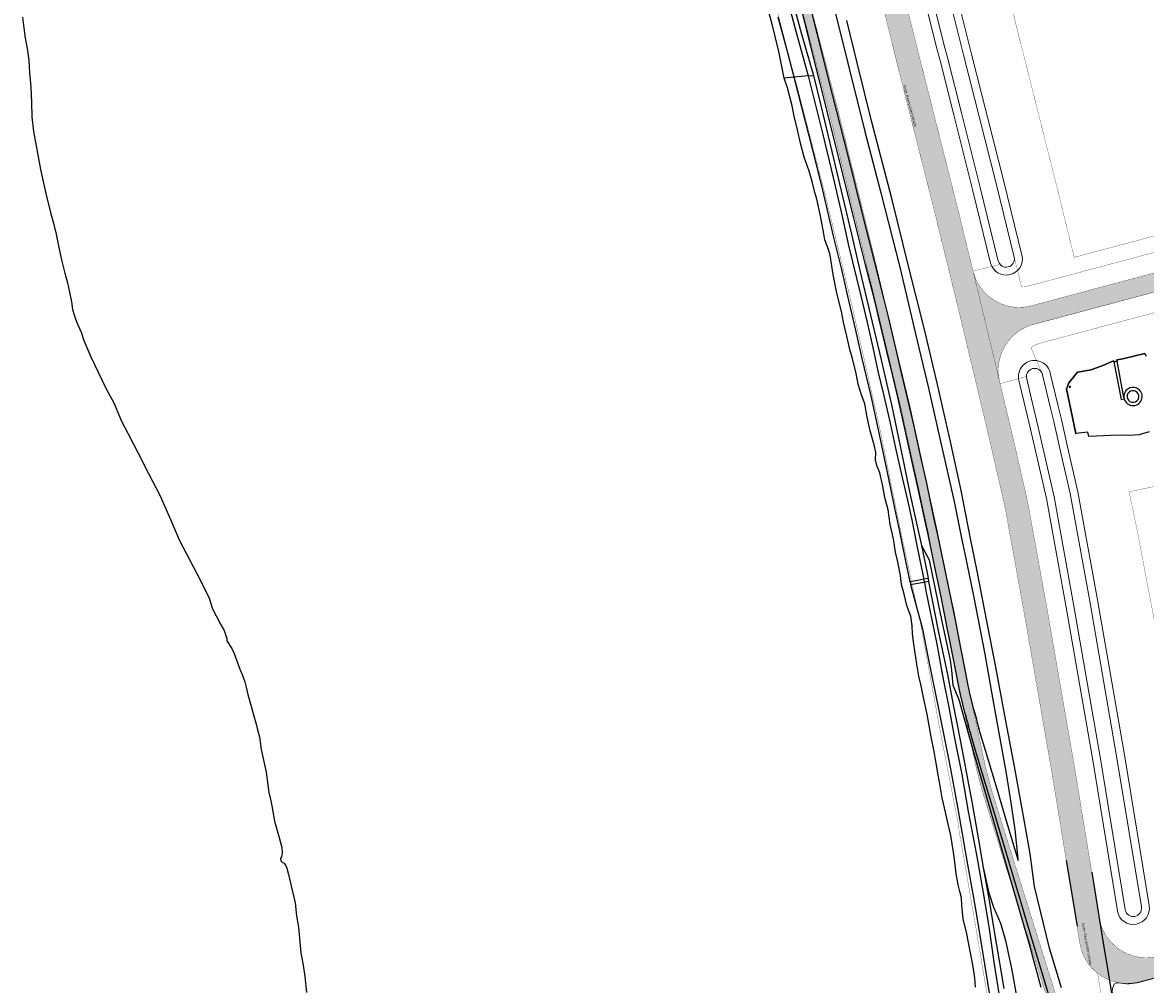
# Model space of a CAD drawing. Header units: metres. Extents: x 102000 to 105000, y 414600 to 420766.
# Tile 90 of 256: x 102540 to 102965, y 418308 to 418672. Entities that reach past the tile are written whole.
import ezdxf

# ---------------------------------------------------------------- set-up
doc = ezdxf.new("R2010")
doc.units = ezdxf.units.M
doc.layers.get('0').update_dxf_attribs({"color": 8})
for name, color, linetype, lineweight in [('00-Ontwerp DKIV', 8, 'Continuous', 0), ('N-WE-GW-TALUDLIJN-G', 90, 'Continuous', 18), ('N-WE-WH-WATERLIJN-G', 150, 'Continuous', 5)]:
    doc.layers.add(name, color=color, linetype=linetype, lineweight=lineweight)
doc.layers.add('N-WE-GW-WATERGANG_SLOOT_INSTEEK-G', color=7, linetype='Continuous', lineweight=5, true_color=0x00ff01)
doc.styles.add('MtXpl_NLCS-ISO', font='NLCS-ISO.ttf')

msp = doc.modelspace()

# ---------------------------------------------------------------- hatches: boundary and pattern name
at = {"layer": '00-Ontwerp DKIV', "transparency": 33554623}
h = msp.add_hatch(color=256, dxfattribs=at)
h.dxf.hatch_style = 1
edge = h.paths.add_edge_path()
edge.add_line((103241.9131197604, 418172.8425901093), (103237.0406404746, 418169.0625382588))
edge.add_line((103237.0406404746, 418169.0625382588), (103224.7207035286, 418159.5047756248))
edge.add_line((103224.7207035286, 418159.5047756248), (103195.2889028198, 418136.6716908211))
edge.add_line((103195.2889028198, 418136.6716908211), (103174.0736316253, 418118.9786405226))
edge.add_line((103174.0736316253, 418118.9786405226), (103159.5549371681, 418107.6666447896))
edge.add_arc((103154.6380848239, 418113.9773141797), 7.999999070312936, 239.3557754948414, 307.92334175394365, ccw=False)
edge.add_line((103150.5604401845, 418107.0945240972), (103131.3909357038, 418118.4512788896))
edge.add_line((103131.3909357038, 418118.4512788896), (103050.6966157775, 418168.0179136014))
edge.add_line((103050.6966157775, 418168.0179136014), (102961.6819844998, 418219.857299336))
edge.add_arc((102976.7791524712, 418245.7817186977), 29.99999999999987, 197.9141609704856, 239.7854816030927, ccw=False)
edge.add_line((102948.2336001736, 418236.55396469), (102929.4861876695, 418296.4051814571))
edge.add_line((102929.4861876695, 418296.4051814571), (102902.9877062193, 418381.0216131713))
edge.add_line((102902.9877062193, 418381.0216131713), (102900.7266823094, 418389.5486772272))
edge.add_line((102900.7266823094, 418389.5486772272), (102895.3743327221, 418414.5824286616))
edge.add_line((102895.3743327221, 418414.5824286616), (102885.6588766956, 418462.0334900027))
edge.add_line((102885.6588766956, 418462.0334900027), (102882.4509269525, 418479.3733904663))
edge.add_line((102882.4509269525, 418479.3733904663), (102872.3642225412, 418525.4253037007))
edge.add_line((102872.3642225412, 418525.4253037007), (102857.3462328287, 418587.9850177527))
edge.add_line((102857.3462328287, 418587.9850177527), (102844.7730048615, 418638.8366922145))
edge.add_line((102844.7730048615, 418638.8366922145), (102835.5658846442, 418673.8186302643))
edge.add_line((102835.5658846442, 418673.8186302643), (102826.3591972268, 418710.3748085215))
edge.add_line((102826.3591972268, 418710.3748085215), (102819.4571453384, 418736.3638408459))
edge.add_line((102819.4571453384, 418736.3638408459), (102810.252544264, 418770.5236108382))
edge.add_line((102810.252544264, 418770.5236108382), (102790.875908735, 418834.3267096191))
edge.add_line((102790.875908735, 418834.3267096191), (102768.8902328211, 418906.5949185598))
edge.add_line((102768.8902328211, 418906.5949185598), (102754.8700659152, 418952.2635064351))
edge.add_line((102754.8700659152, 418952.2635064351), (102740.9232739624, 418998.1067016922))
edge.add_line((102740.9232739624, 418998.1067016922), (102726.8498609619, 419048.9763301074))
edge.add_line((102726.8498609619, 419048.9763301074), (102713.8730159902, 419098.9603615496))
edge.add_line((102713.8730159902, 419098.9603615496), (102704.4025370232, 419137.6210568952))
edge.add_line((102704.4025370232, 419137.6210568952), (102698.3227930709, 419162.9847069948))
edge.add_line((102698.3227930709, 419162.9847069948), (102685.2534543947, 419221.2753584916))
edge.add_line((102685.2534543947, 419221.2753584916), (102677.0922743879, 419258.6159082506))
edge.add_line((102677.0922743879, 419258.6159082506), (102673.6520203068, 419274.478539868))
edge.add_arc((102892.4774640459, 419328.1307181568), 225.3067488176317, 180.9500205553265, 193.7761668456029, ccw=False)
edge.add_line((102667.2016862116, 419324.3950811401), (102667.1931324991, 419324.3950145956))
edge.add_line((102667.1931324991, 419324.3950145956), (102667.2017645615, 419323.2854386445))
edge.add_line((102667.2017645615, 419323.2854386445), (102667.1931324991, 419324.3950145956))
edge.add_line((102667.1931324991, 419324.3950145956), (102667.0341468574, 419344.8312250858))
edge.add_line((102667.0341468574, 419344.8312250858), (102670.5355920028, 419344.8584649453))
edge.add_line((102670.5355920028, 419344.8584649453), (102670.7016490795, 419324.417170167))
edge.add_arc((102870.4450583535, 419326.0398074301), 199.7500000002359, 180.4654382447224, 192.2357249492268)
edge.add_line((102675.2325914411, 419283.705952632), (102680.5121660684, 419259.3604543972))
edge.add_line((102680.5121660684, 419259.3604543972), (102688.6707272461, 419222.0318867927))
edge.add_line((102688.6707272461, 419222.0318867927), (102701.7323752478, 419163.7755365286))
edge.add_line((102701.7323752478, 419163.7755365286), (102707.8040947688, 419138.4453629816))
edge.add_line((102707.8040947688, 419138.4453629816), (102717.2667675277, 419099.8165343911))
edge.add_line((102717.2667675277, 419099.8165343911), (102730.2305636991, 419049.8827641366))
edge.add_line((102730.2305636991, 419049.8827641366), (102744.2846954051, 418999.0828297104))
edge.add_line((102744.2846954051, 418999.0828297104), (102758.2176468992, 418953.2851281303))
edge.add_line((102758.2176468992, 418953.2851281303), (102772.2387074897, 418907.6136027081))
edge.add_line((102772.2387074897, 418907.6136027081), (102794.2243834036, 418835.3453937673))
edge.add_line((102794.2243834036, 418835.3453937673), (102813.6068374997, 418771.5231371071))
edge.add_line((102813.6068374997, 418771.5231371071), (102822.8398847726, 418737.2622137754))
edge.add_line((102822.8398847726, 418737.2622137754), (102829.7477150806, 418711.2514233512))
edge.add_line((102829.7477150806, 418711.2514233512), (102838.9553529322, 418674.6914712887))
edge.add_line((102838.9553529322, 418674.6914712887), (102848.1644009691, 418639.7022085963))
edge.add_line((102848.1644009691, 418639.7022085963), (102860.7467689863, 418588.813567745))
edge.add_line((102860.7467689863, 418588.813567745), (102875.7756934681, 418526.2083032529))
edge.add_line((102875.7756934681, 418526.2083032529), (102885.8821181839, 418480.0663548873))
edge.add_line((102885.8821181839, 418480.0663548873), (102889.0944200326, 418462.7029300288))
edge.add_line((102889.0944200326, 418462.7029300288), (102898.8001530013, 418415.2993568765))
edge.add_line((102898.8001530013, 418415.2993568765), (102904.1315561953, 418390.363574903))
edge.add_line((102904.1315561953, 418390.363574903), (102906.370795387, 418381.9186681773))
edge.add_line((102906.370795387, 418381.9186681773), (102927.4990492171, 418314.4594239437))
edge.add_line((102927.4990492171, 418314.4594239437), (102951.4375841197, 418238.0445514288))
edge.add_line((102951.4375841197, 418238.0445514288), (102951.5765119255, 418237.6010760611))
edge.add_arc((102975.290641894, 418245.5156221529), 25.00000000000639, 198.4563346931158, 228.3847819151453)
edge.add_arc((102959.0437761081, 418227.177399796), 0.5010459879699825, 224.6819181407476, 239.4933732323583)
edge.add_line((102958.7894261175, 418226.745713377), (102966.6325121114, 418221.423745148))
edge.add_line((102966.6325121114, 418221.423745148), (103052.7501916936, 418171.4508469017))
edge.add_line((103052.7501916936, 418171.4508469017), (103133.4557704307, 418121.8772964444))
edge.add_line((103133.4557704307, 418121.8772964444), (103152.5992619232, 418110.535920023))
edge.add_arc((103154.6380847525, 418113.9773153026), 4.000000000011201, 239.3557709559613, 307.9233372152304)
edge.add_line((103157.0965109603, 418110.8219800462), (103171.5510412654, 418122.083983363))
edge.add_line((103171.5510412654, 418122.083983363), (103192.8160434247, 418139.8159631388))
edge.add_line((103192.8160434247, 418139.8159631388), (103226.3719450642, 418165.8429789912))
edge.add_line((103226.3719450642, 418165.8429789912), (103230.5305919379, 418169.0685566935))
edge.add_line((103230.5305919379, 418169.0685566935), (103233.8772415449, 418171.6643237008))
edge.add_line((103233.8772415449, 418171.6643237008), (103245.9867525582, 418181.0568424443))
edge.add_arc((103225.1411236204, 418201.2100984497), 28.994723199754, 315.9674964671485, 341.3535761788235)
edge.add_line((103252.6139040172, 418191.9396987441), (103246.3527699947, 418169.469180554))
edge.add_arc((103243.4319817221, 418170.2333672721), 3.01910342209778, 345.3379566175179, 480.2042318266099)
h = msp.add_hatch(color=256, dxfattribs=at)
h.dxf.hatch_style = 1
edge = h.paths.add_edge_path()
edge.add_arc((102822.0763025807, 418470.7573673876), 91.20000000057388, 10.264159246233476, 12.894144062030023, ccw=False)
edge.add_line((102911.8168010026, 418487.0079963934), (102918.7101793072, 418448.9408419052))
edge.add_line((102918.7101793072, 418448.9408419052), (102928.9857995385, 418389.7202314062))
edge.add_line((102928.9857995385, 418389.7202314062), (102939.8040575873, 418323.7606466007))
edge.add_arc((102957.5667314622, 418326.6739637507), 18.00000000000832, 189.3143484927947, 248.5308714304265)
edge.add_line((102950.9787340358, 418309.9228954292), (102950.670168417, 418311.8147167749))
edge.add_line((102950.670168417, 418311.8147167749), (102949.7043013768, 418317.7364649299))
edge.add_line((102949.7043013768, 418317.7364649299), (102948.7360585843, 418323.6578246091))
edge.add_line((102948.7360585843, 418323.6578246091), (102947.9325810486, 418328.5715502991))
edge.add_line((102947.9325810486, 418328.5715502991), (102947.1267277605, 418333.4848875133))
edge.add_line((102947.1267277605, 418333.4848875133), (102937.6631948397, 418391.184629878))
edge.add_line((102937.6631948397, 418391.184629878), (102927.3751046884, 418450.477107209))
edge.add_line((102927.3751046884, 418450.477107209), (102920.4759719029, 418488.576039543))
edge.add_arc((102822.0763025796, 418470.7573673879), 100.0000000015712, 10.26415924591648, 12.89414406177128)
edge.add_line((102919.5547032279, 418493.0724162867), (102919.1078257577, 418495.0245025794))
edge.add_line((102919.1078257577, 418495.0245025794), (102918.8902985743, 418495.9747224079))
edge.add_line((102918.8902985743, 418495.9747224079), (102914.1059317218, 418516.8741804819))
edge.add_line((102914.1059317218, 418516.8741804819), (102909.4155257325, 418536.5603199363))
edge.add_line((102909.4155257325, 418536.5603199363), (102899.3757569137, 418578.2756199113))
edge.add_line((102899.3757569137, 418578.2756199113), (102893.2813376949, 418603.19418038))
edge.add_line((102893.2813376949, 418603.19418038), (102879.891366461, 418656.1744500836))
edge.add_line((102879.891366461, 418656.1744500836), (102872.6959432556, 418684.9720352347))
edge.add_line((102872.6959432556, 418684.9720352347), (102862.8379661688, 418723.2214347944))
edge.add_line((102862.8379661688, 418723.2214347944), (102856.4140582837, 418746.6864012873))
edge.add_line((102856.4140582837, 418746.6864012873), (102843.2775400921, 418791.6295571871))
edge.add_line((102843.2775400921, 418791.6295571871), (102830.7506817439, 418832.5114769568))
edge.add_arc((102847.9502598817, 418837.8194437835), 17.99999999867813, 196.9209997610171, 197.1507642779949, ccw=False)
edge.add_line((102830.7295343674, 418832.5804922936), (102804.9094253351, 418917.4526296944))
edge.add_line((102804.9094253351, 418917.4526296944), (102804.8970513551, 418917.4933036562))
edge.add_line((102804.8970513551, 418917.4933036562), (102804.8848239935, 418917.5340219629))
edge.add_line((102804.8848239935, 418917.5340219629), (102793.2205205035, 418956.3772900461))
edge.add_line((102793.2205205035, 418956.3772900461), (102776.7357488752, 419012.5313716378))
edge.add_line((102776.7357488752, 419012.5313716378), (102767.4394666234, 419046.2570180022))
edge.add_arc((102784.792302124, 419051.040228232), 18.00000000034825, 193.8948224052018, 195.410565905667, ccw=False)
edge.add_line((102767.3190147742, 419046.7177024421), (102762.852379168, 419063.8009563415))
edge.add_line((102762.852379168, 419063.8009563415), (102754.1428453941, 419061.4695323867))
edge.add_line((102754.1428453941, 419061.4695323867), (102754.4120007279, 419060.4030557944))
edge.add_line((102754.4120007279, 419060.4030557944), (102768.2715219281, 419010.1225997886))
edge.add_line((102768.2715219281, 419010.1225997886), (102784.7845011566, 418953.8724312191))
edge.add_line((102784.7845011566, 418953.8724312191), (102796.4657479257, 418914.9727403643))
edge.add_line((102796.4657479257, 418914.9727403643), (102796.473415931, 418914.9472051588))
edge.add_line((102796.473415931, 418914.9472051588), (102796.4811758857, 418914.9216977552))
edge.add_line((102796.4811758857, 418914.9216977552), (102818.4482752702, 418842.7146178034))
edge.add_line((102818.4482752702, 418842.7146178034), (102837.8727530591, 418778.7539959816))
edge.add_line((102837.8727530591, 418778.7539959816), (102847.9463060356, 418744.2899732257))
edge.add_line((102847.9463060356, 418744.2899732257), (102854.3328832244, 418720.9613666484))
edge.add_line((102854.3328832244, 418720.9613666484), (102864.1662952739, 418682.8072805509))
edge.add_line((102864.1662952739, 418682.8072805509), (102871.3567177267, 418654.029709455))
edge.add_line((102871.3567177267, 418654.029709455), (102884.7413155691, 418601.0707007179))
edge.add_line((102884.7413155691, 418601.0707007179), (102894.7223767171, 418560.2606305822))
edge.add_line((102894.7223767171, 418560.2606305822), (102905.5365251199, 418514.8724842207))
edge.add_line((102905.5365251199, 418514.8724842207), (102910.3121993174, 418494.0109981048))
edge.add_line((102910.3121993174, 418494.0109981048), (102910.5297265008, 418493.0607782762))
edge.add_line((102910.5297265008, 418493.0607782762), (102910.976603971, 418491.1086919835))
h = msp.add_hatch(color=256, dxfattribs=at)
h.dxf.hatch_style = 1
h.paths.add_polyline_path([(103192.7334226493, 418630.5191575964), (103219.9924861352, 418636.0910045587), (103223.7371273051, 418636.8564221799), (103226.7947838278, 418637.4814177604), (103225.7337803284, 418641.4450236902, -0.8451542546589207), (103224.9688838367, 418644.3024584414), (103223.7783483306, 418648.7499589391), (103223.54072975, 418648.6708235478), (103221.5622764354, 418648.0119286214), (103217.9360206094, 418646.8042571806), (103182.8589599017, 418635.1223553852), (102921.5148982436, 418565.1640979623, -0.4205805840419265), (102899.3757569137, 418578.2756199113), (102909.4347595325, 418536.4804033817, -0.4074669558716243), (102922.2709102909, 418558.1200147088)])
h = msp.add_hatch(color=256, dxfattribs=at)
h.dxf.hatch_style = 1
edge = h.paths.add_edge_path()
edge.add_line((102962.2212112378, 418309.2861571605), (103237.9156484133, 418383.0858152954))
edge.add_line((103237.9156484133, 418383.0858152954), (103275.6820285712, 418390.8007397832))
edge.add_arc((103314.5047993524, 418407.4697220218), 42.25000000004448, 197.0227153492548, 203.2367970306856, ccw=False)
edge.add_line((103274.1058239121, 418395.1010000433), (103273.0613238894, 418394.8212267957))
edge.add_line((103273.0613238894, 418394.8212267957), (103267.06653416, 418393.2154998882))
edge.add_arc((103266.6784346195, 418394.6644231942), 1.499999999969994, 104.99458794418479, 284.99489773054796, ccw=False)
edge.add_line((103266.290342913, 418396.1133485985), (103272.2857338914, 418397.7192365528))
edge.add_line((103272.2857338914, 418397.7192365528), (103273.3299677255, 418397.9989385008))
edge.add_arc((103314.5047993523, 418407.4697220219), 42.24999999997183, 186.0531681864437, 192.9535207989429, ccw=False)
edge.add_line((103272.4903655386, 418403.0144048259), (103227.8804908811, 418388.163601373))
edge.add_line((103227.8804908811, 418388.163601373), (102969.543881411, 418319.010398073))
edge.add_arc((102964.8894016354, 418336.3982046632), 17.99999999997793, 189.3143484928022, 284.9859521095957, ccw=False)
edge.add_line((102947.1267277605, 418333.4848875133), (102947.9325810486, 418328.5715502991))
edge.add_line((102947.9325810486, 418328.5715502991), (102948.7384343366, 418323.658213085))
edge.add_line((102948.7384343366, 418323.658213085), (102949.7043013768, 418317.7364649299))
edge.add_line((102949.7043013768, 418317.7364649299), (102950.670168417, 418311.8147167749))
edge.add_line((102950.670168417, 418311.8147167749), (102950.9787340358, 418309.9228954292))
edge.add_arc((102957.5667314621, 418326.6739637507), 18.00000000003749, 248.5308714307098, 284.9859521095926)

# ---------------------------------------------------------------- linework, layer by layer
for p, q in [((102827.723, 418686.569), (102832.352, 418669.118)), ((102845.109, 418684.752), (102852.053, 418657.007)), ((102823.184, 418672.213), (102821.307, 418678.796)), ((102831.769, 418677.781), (102834.356, 418668.476)), ((102841.363, 418649.748), (102834.196, 418678.427)), ((102844.979, 418650.063), (102837.611, 418679.415)), ((102539.683, 418674.401), (102540.241, 418670.391)), ((102829.264, 418660.931), (102825.669, 418674.364)), ((102855.469, 418657.096), (102851.612, 418673.071)), ((102540.241, 418670.391), (102540.749, 418666.5)), ((102825.833, 418661.416), (102823.184, 418672.213)), ((102832.352, 418669.118), (102836.944, 418652.146)), ((102834.356, 418668.476), (102838.946, 418652.328)), ((102540.749, 418666.5), (102541.415, 418662.569)), ((102541.415, 418662.569), (102542.039, 418658.106)), ((102827.923, 418651.328), (102825.833, 418661.416)), ((102831.678, 418651.668), (102829.264, 418660.931)), ((102542.039, 418658.106), (102542.368, 418653.316)), ((102852.053, 418657.007), (102858.487, 418631.074)), ((102861.119, 418634.663), (102855.469, 418657.096)), ((102542.368, 418653.316), (102542.828, 418647.851)), ((102831.678, 418651.668), (102827.923, 418651.328)), ((102829.189, 418647.639), (102827.923, 418651.328)), ((102836.944, 418652.146), (102831.678, 418651.668)), ((102836.073, 418634.426), (102831.678, 418651.668)), ((102836.944, 418652.146), (102838.946, 418652.328)), ((102836.944, 418652.146), (102838.42, 418646.678)), ((102838.946, 418652.328), (102841.755, 418640.981)), ((102542.828, 418647.851), (102543.086, 418642.103)), ((102830.885, 418640.792), (102829.189, 418647.639)), ((102848.735, 418620.612), (102841.363, 418649.748)), ((102852.098, 418621.873), (102844.979, 418650.063)), ((102838.42, 418646.678), (102840.005, 418640.123)), ((102543.086, 418642.103), (102543.289, 418636.684)), ((102831.75, 418636.9), (102830.885, 418640.792)), ((102840.005, 418640.123), (102842.543, 418629.992)), ((102841.755, 418640.981), (102845.949, 418623.511)), ((102543.289, 418636.684), (102543.877, 418631.11)), ((102832.951, 418631.698), (102831.75, 418636.9)), ((102840.052, 418619.124), (102836.073, 418634.426)), ((102868.683, 418605.786), (102861.119, 418634.663)), ((102543.877, 418631.11), (102544.807, 418625.644)), ((102834.094, 418626.679), (102832.951, 418631.698)), ((102858.487, 418631.074), (102864.485, 418607.919)), ((102835.459, 418621.46), (102834.094, 418626.679)), ((102842.543, 418629.992), (102846.502, 418613.66)), ((102544.807, 418625.644), (102546.51, 418616.68)), ((102845.949, 418623.511), (102849.418, 418608.606)), ((102857.945, 418598.454), (102852.098, 418621.873)), ((102837.316, 418616.115), (102835.459, 418621.46)), ((102842.482, 418608.949), (102840.052, 418619.124)), ((102854.316, 418598.312), (102848.735, 418620.612)), ((102546.51, 418616.68), (102548.473, 418607.618)), ((102838.478, 418612.196), (102837.316, 418616.115)), ((102846.502, 418613.66), (102849.695, 418599.536)), ((102839.505, 418608.079), (102838.478, 418612.196)), ((102844.876, 418598.552), (102842.482, 418608.949)), ((102548.473, 418607.618), (102550.438, 418599.947)), ((102840.29, 418605.529), (102839.505, 418608.079)), ((102841.679, 418599.213), (102840.29, 418605.529)), ((102849.418, 418608.606), (102853.337, 418592.259)), ((102864.485, 418607.919), (102871.85, 418579.299)), ((102875.134, 418579.695), (102868.683, 418605.786)), ((102550.438, 418599.947), (102551.432, 418596.376)), ((102551.432, 418596.376), (102552.466, 418592.253)), ((102842.937, 418592.442), (102841.679, 418599.213)), ((102846.541, 418591.512), (102844.876, 418598.552)), ((102849.695, 418599.536), (102852.285, 418587.964)), ((102858.743, 418580.702), (102854.316, 418598.312)), ((102862.206, 418581.553), (102857.945, 418598.454)), ((102552.466, 418592.253), (102553.492, 418587.198)), ((102843.338, 418590.127), (102842.937, 418592.442)), ((102853.337, 418592.259), (102856.583, 418578.483)), ((102844.618, 418586.43), (102843.338, 418590.127)), ((102849.693, 418578.825), (102846.541, 418591.512)), ((102852.285, 418587.964), (102856.949, 418568.888)), ((102553.492, 418587.198), (102554.498, 418582.543)), ((102845.265, 418584.263), (102844.618, 418586.43)), ((102846.432, 418577.019), (102845.265, 418584.263)), ((102554.498, 418582.543), (102555.669, 418577.526)), ((102862.168, 418567.056), (102858.743, 418580.702)), ((102865.559, 418568.05), (102862.206, 418581.553)), ((102871.85, 418579.299), (102877.425, 418555.08)), ((102881.186, 418555.62), (102875.134, 418579.695)), ((102555.669, 418577.526), (102556.68, 418573.826)), ((102847.816, 418569.96), (102846.432, 418577.019)), ((102852.059, 418568.817), (102849.693, 418578.825)), ((102856.583, 418578.483), (102860.595, 418561.647)), ((102556.68, 418573.826), (102557.51, 418570.263)), ((102557.51, 418570.263), (102558.241, 418566.64)), ((102558.241, 418566.64), (102558.661, 418563.742)), ((102849.577, 418562.997), (102847.816, 418569.96)), ((102855.01, 418555.937), (102852.059, 418568.817)), ((102856.949, 418568.888), (102859.449, 418558.359)), ((102863.914, 418559.995), (102862.168, 418567.056)), ((102867.351, 418560.941), (102865.559, 418568.05)), ((102558.661, 418563.742), (102559.254, 418561.734)), ((102850.299, 418558.947), (102849.577, 418562.997)), ((102559.254, 418561.734), (102559.803, 418560.044)), ((102559.803, 418560.044), (102560.688, 418557.893)), ((102560.688, 418557.893), (102561.836, 418555.209)), ((102851.575, 418553.664), (102850.299, 418558.947)), ((102859.449, 418558.359), (102861.434, 418549.352)), ((102860.595, 418561.647), (102864.618, 418544.731)), ((102866.807, 418547.852), (102863.914, 418559.995)), ((102870.175, 418549.044), (102867.351, 418560.941)), ((102561.836, 418555.209), (102562.951, 418552.06)), ((102852.783, 418548.635), (102851.575, 418553.664)), ((102857.426, 418545.177), (102855.01, 418555.937)), ((102877.425, 418555.08), (102882.467, 418534.022)), ((102885.91, 418535.334), (102881.186, 418555.62)), ((102562.951, 418552.06), (102565.535, 418545.842)), ((102861.434, 418549.352), (102863.345, 418540.355)), ((102565.535, 418545.842), (102568.319, 418540.011)), ((102853.799, 418545.14), (102852.783, 418548.635)), ((102855.121, 418539.5), (102853.799, 418545.14)), ((102860.781, 418531.019), (102857.426, 418545.177)), ((102868.862, 418539.075), (102866.807, 418547.852)), ((102872.364, 418539.828), (102870.175, 418549.044)), ((102964.382, 418547.133), (102956.092, 418545.04)), ((102956.092, 418545.04), (102964.382, 418547.133)), ((102965.05, 418545.998), (102964.382, 418547.133)), ((102864.618, 418544.731), (102868.63, 418527.193)), ((102944.096, 418540.952), (102938.936, 418540.028)), ((102938.936, 418540.028), (102944.096, 418540.952)), ((102948.505, 418542.522), (102944.096, 418540.952)), ((102944.096, 418540.952), (102948.505, 418542.522)), ((102952.503, 418544.282), (102948.505, 418542.522)), ((102948.505, 418542.522), (102952.503, 418544.282)), ((102952.67, 418543.906), (102952.503, 418544.282)), ((102952.503, 418544.282), (102952.67, 418543.906)), ((102953.847, 418544.164), (102952.67, 418543.906)), ((102952.67, 418543.906), (102953.847, 418544.164)), ((102952.67, 418543.906), (102955.425, 418529.736)), ((102956.092, 418545.04), (102953.791, 418544.626)), ((102953.791, 418544.626), (102956.092, 418545.04)), ((102953.791, 418544.626), (102953.847, 418544.164)), ((102953.847, 418544.164), (102953.791, 418544.626)), ((102956.468, 418530.412), (102953.847, 418544.164)), ((102568.319, 418540.011), (102571.395, 418533.734)), ((102855.922, 418535.536), (102855.121, 418539.5)), ((102863.345, 418540.355), (102865.678, 418531.082)), ((102870.879, 418530.532), (102868.862, 418539.075)), ((102874.472, 418530.869), (102872.364, 418539.828)), ((102938.936, 418540.028), (102935.613, 418535.987)), ((102935.613, 418535.987), (102938.936, 418540.028)), ((102571.395, 418533.734), (102574.202, 418528.398)), ((102857.166, 418531.41), (102855.922, 418535.536)), ((102882.467, 418534.022), (102887.123, 418513.801)), ((102890.988, 418513.099), (102885.91, 418535.334)), ((102935.613, 418535.987), (102934.765, 418533.681)), ((102934.765, 418533.681), (102935.613, 418535.987)), ((102934.765, 418533.681), (102938.252, 418516.742)), ((102938.252, 418516.742), (102934.765, 418533.681)), ((102935.742, 418534.319), (102936.192, 418534.619)), ((102936.192, 418534.319), (102935.742, 418534.619)), ((102936.192, 418534.619), (102935.742, 418534.619)), ((102935.742, 418534.619), (102935.742, 418534.319)), ((102935.742, 418534.319), (102936.192, 418534.319)), ((102936.192, 418534.319), (102936.192, 418534.619)), ((102574.202, 418528.398), (102577.206, 418521.43)), ((102858.395, 418528.034), (102857.166, 418531.41)), ((102864.015, 418516.415), (102860.781, 418531.019)), ((102865.678, 418531.082), (102867.983, 418520.744)), ((102873.484, 418519.174), (102870.879, 418530.532)), ((102876.941, 418520.095), (102874.472, 418530.869)), ((102955.425, 418529.736), (102956.552, 418529.96)), ((102956.464, 418530.449), (102956.46, 418530.486)), ((102956.468, 418530.412), (102956.464, 418530.449)), ((102859.263, 418523.044), (102858.395, 418528.034)), ((102868.63, 418527.193), (102872.263, 418509.629)), ((102577.206, 418521.43), (102579.642, 418516.68)), ((102860.493, 418517.842), (102859.263, 418523.044)), ((102867.983, 418520.744), (102870.31, 418510.074)), ((102879.759, 418507.306), (102876.941, 418520.095)), ((102579.642, 418516.68), (102583.408, 418509.301)), ((102861.992, 418512.558), (102860.493, 418517.842)), ((102866.424, 418505.052), (102864.015, 418516.415)), ((102876.27, 418506.625), (102873.484, 418519.174)), ((102942.821, 418517.29), (102938.252, 418516.742)), ((102938.253, 418516.737), (102938.252, 418516.742)), ((102943.224, 418515.716), (102942.821, 418517.29)), ((102951.516, 418516.043), (102943.224, 418515.716)), ((102955.866, 418516.198), (102951.516, 418516.043)), ((102958.509, 418516.007), (102955.866, 418516.198)), ((102962.284, 418516.334), (102958.509, 418516.007)), ((102966.069, 418517.498), (102962.284, 418516.334)), ((102862.589, 418509.695), (102861.992, 418512.558)), ((102887.123, 418513.801), (102892.215, 418491.043)), ((102894.867, 418495.256), (102890.988, 418513.099)), ((102583.408, 418509.301), (102587.192, 418501.873)), ((102862.404, 418506.816), (102862.589, 418509.695)), ((102870.31, 418510.074), (102872.515, 418500.153)), ((102872.263, 418509.629), (102875.633, 418493.646)), ((102881.848, 418497.959), (102879.759, 418507.306)), ((102862.987, 418504.71), (102862.404, 418506.816)), ((102864.067, 418501.955), (102862.987, 418504.71)), ((102868.18, 418496.595), (102866.424, 418505.052)), ((102878.396, 418496.961), (102876.27, 418506.625)), ((102587.192, 418501.873), (102591.701, 418493.448)), ((102865.199, 418496.871), (102864.067, 418501.955)), ((102872.515, 418500.153), (102874.555, 418491.516)), ((102865.994, 418492.637), (102865.199, 418496.871)), ((102869.836, 418488.599), (102868.18, 418496.595)), ((102881.29, 418483.654), (102878.396, 418496.961)), ((102884.719, 418484.437), (102881.848, 418497.959)), ((102898.435, 418477.094), (102894.867, 418495.256)), ((102591.701, 418493.448), (102595.272, 418485.172)), ((102867.237, 418487.884), (102865.994, 418492.637)), ((102874.555, 418491.516), (102876.207, 418484.108)), ((102875.633, 418493.646), (102879.809, 418474.441)), ((102892.215, 418491.043), (102895.142, 418476.606)), ((102868.051, 418482.402), (102867.237, 418487.884)), ((102871.633, 418479.716), (102869.836, 418488.599)), ((102595.272, 418485.172), (102599.119, 418476.299)), ((102869.262, 418476.958), (102868.051, 418482.402)), ((102876.207, 418484.108), (102877.839, 418475.682)), ((102882.5, 418477.942), (102881.29, 418483.654)), ((102886.035, 418478.499), (102884.719, 418484.437)), ((102873.95, 418468.511), (102871.633, 418479.716)), ((102885.2, 418465.114), (102882.5, 418477.942)), ((102888.711, 418465.684), (102886.035, 418478.499)), ((102901.023, 418464.031), (102898.435, 418477.094)), ((102599.119, 418476.299), (102605.743, 418463.522)), ((102870.004, 418471.881), (102869.262, 418476.958)), ((102877.839, 418475.682), (102879.34, 418468.21)), ((102879.809, 418474.441), (102882.107, 418463.479)), ((102879.809, 418474.441), (102882.767, 418468.97)), ((102895.142, 418476.606), (102896.234, 418471.318)), ((102870.943, 418468.26), (102870.004, 418471.881)), ((102882.767, 418468.97), (102887.059, 418447.993)), ((102896.234, 418471.318), (102899.529, 418455.355)), ((102871.949, 418463.091), (102870.943, 418468.26)), ((102875.559, 418460.682), (102873.95, 418468.511)), ((102879.34, 418468.21), (102880.814, 418461.619)), ((102887.025, 418456.277), (102885.2, 418465.114)), ((102890.346, 418457.837), (102888.711, 418465.684)), ((102605.743, 418463.522), (102610.065, 418455.053)), ((102872.302, 418459.682), (102871.949, 418463.091)), ((102878.447, 418461.193), (102875.559, 418460.682)), ((102875.559, 418460.682), (102875.754, 418459.647)), ((102875.754, 418459.647), (102878.526, 418460.177)), ((102880.814, 418461.619), (102878.447, 418461.193)), ((102878.526, 418460.177), (102880.965, 418460.544)), ((102882.407, 418461.932), (102880.814, 418461.619)), ((102880.965, 418460.544), (102880.814, 418461.619)), ((102882.556, 418460.845), (102880.965, 418460.544)), ((102880.965, 418460.544), (102881.5, 418457.197)), ((102882.107, 418463.479), (102882.407, 418461.932)), ((102882.407, 418461.932), (102882.556, 418460.845)), ((102882.556, 418460.845), (102883.9, 418453.687)), ((102903.73, 418450.348), (102901.023, 418464.031)), ((102873.325, 418455.981), (102872.302, 418459.682)), ((102874.299, 418451.763), (102873.325, 418455.981)), ((102875.754, 418459.647), (102877.578, 418452.577)), ((102881.5, 418457.197), (102882.964, 418449.883)), ((102888.56, 418448.586), (102887.025, 418456.277)), ((102891.374, 418452.924), (102890.346, 418457.837)), ((102610.065, 418455.053), (102610.49, 418454.106)), ((102610.49, 418454.106), (102611.523, 418450.826)), ((102874.967, 418449.98), (102874.299, 418451.763)), ((102877.578, 418452.577), (102880.225, 418442.873)), ((102883.9, 418453.687), (102886.283, 418441.44)), ((102892.05, 418449.572), (102891.374, 418452.924)), ((102899.529, 418455.355), (102903.808, 418433.336)), ((102611.523, 418450.826), (102612.389, 418448.905)), ((102612.389, 418448.905), (102613.559, 418446.673)), ((102875.86, 418447.635), (102874.967, 418449.98)), ((102876.377, 418444.043), (102875.86, 418447.635)), ((102882.964, 418449.883), (102885.692, 418437.125)), ((102887.059, 418447.993), (102890.68, 418430.95)), ((102889.601, 418443.243), (102888.56, 418448.586)), ((102894.785, 418435.625), (102892.05, 418449.572)), ((102908.013, 418428.418), (102903.73, 418450.348)), ((102613.559, 418446.673), (102614.231, 418445.311)), ((102614.231, 418445.311), (102616.042, 418442.213)), ((102876.515, 418441.021), (102876.377, 418444.043)), ((102890.656, 418437.801), (102889.601, 418443.243)), ((102616.042, 418442.213), (102616.99, 418439.233)), ((102616.99, 418439.233), (102617, 418438.299)), ((102877.023, 418437.055), (102876.515, 418441.021)), ((102880.225, 418442.873), (102882.354, 418431.81)), ((102886.283, 418441.44), (102889.531, 418426.197)), ((102617, 418438.299), (102618.846, 418435.463)), ((102618.846, 418435.463), (102619.788, 418433.528)), ((102878.148, 418429.493), (102877.023, 418437.055)), ((102885.692, 418437.125), (102888.126, 418423.798)), ((102891.945, 418431.433), (102890.656, 418437.801)), ((102896.634, 418426.127), (102894.785, 418435.625)), ((102619.788, 418433.528), (102621.893, 418427.591)), ((102882.354, 418431.81), (102886.363, 418412.531)), ((102890.68, 418430.95), (102891.227, 418427.282)), ((102893.995, 418421.086), (102891.945, 418431.433)), ((102903.808, 418433.336), (102906.705, 418416.792)), ((102621.893, 418427.591), (102622.797, 418425.537)), ((102878.878, 418424.932), (102878.148, 418429.493)), ((102889.531, 418426.197), (102892.033, 418413.506)), ((102891.227, 418427.282), (102891.788, 418421.599)), ((102897.448, 418422.044), (102896.634, 418426.127)), ((102911.417, 418410.072), (102908.013, 418428.418)), ((102622.797, 418425.537), (102623.831, 418422.761)), ((102623.831, 418422.761), (102624.268, 418420.828)), ((102879.698, 418421.358), (102878.878, 418424.932)), ((102888.126, 418423.798), (102890.152, 418413.206)), ((102898.2, 418418.552), (102897.448, 418422.044)), ((102624.268, 418420.828), (102624.884, 418418.512)), ((102624.884, 418418.512), (102627.091, 418410.295)), ((102880.567, 418416.853), (102879.698, 418421.358)), ((102891.788, 418421.599), (102893.972, 418416.11)), ((102894.643, 418418.057), (102893.995, 418421.086)), ((102895.515, 418414.32), (102894.643, 418418.057)), ((102899.695, 418412.24), (102898.2, 418418.552)), ((102881.955, 418410.553), (102880.567, 418416.853)), ((102892.033, 418413.506), (102893.356, 418406.552)), ((102893.972, 418416.11), (102899.499, 418396.234)), ((102896.382, 418410.711), (102895.515, 418414.32)), ((102906.705, 418416.792), (102909.498, 418401.328)), ((102627.091, 418410.295), (102627.948, 418407.253)), ((102883.562, 418402.046), (102881.955, 418410.553)), ((102886.363, 418412.531), (102890.695, 418390.539)), ((102890.152, 418413.206), (102892.283, 418402.086)), ((102915.049, 418390.772), (102911.417, 418410.072)), ((102627.948, 418407.253), (102628.597, 418404.694)), ((102893.356, 418406.552), (102895.343, 418396.239)), ((102898.378, 418403.524), (102897.523, 418406.455)), ((102905.327, 418392.683), (102901.625, 418405.109)), ((102628.597, 418404.694), (102629.326, 418401.977)), ((102629.326, 418401.977), (102629.668, 418400.125)), ((102884.615, 418396.442), (102883.562, 418402.046)), ((102892.283, 418402.086), (102895.074, 418387.716)), ((102899.698, 418398.981), (102898.378, 418403.524)), ((102909.498, 418401.328), (102911.831, 418388.81)), ((102629.668, 418400.125), (102630.048, 418397.238)), ((102630.048, 418397.238), (102631.837, 418388.581)), ((102885.135, 418393.467), (102884.615, 418396.442)), ((102901.47, 418393.054), (102899.698, 418398.981)), ((102885.599, 418391.413), (102885.135, 418393.467)), ((102895.343, 418396.239), (102897.135, 418386.781)), ((102899.499, 418396.234), (102915.809, 418340.099)), ((102904.006, 418384.622), (102901.47, 418393.054)), ((102908.452, 418382.208), (102905.327, 418392.683)), ((102631.837, 418388.581), (102632.882, 418380.902)), ((102886.152, 418387.457), (102885.599, 418391.413)), ((102890.695, 418390.539), (102893.59, 418374.681)), ((102911.831, 418388.81), (102913.431, 418378.624)), ((102918.442, 418371.905), (102915.049, 418390.772)), ((102886.881, 418383.425), (102886.152, 418387.457)), ((102895.074, 418387.716), (102897.589, 418373.723)), ((102897.135, 418386.781), (102899.005, 418376.737)), ((102907.197, 418373.903), (102904.006, 418384.622)), ((102632.882, 418380.902), (102633.624, 418377.756)), ((102887.642, 418378.908), (102886.881, 418383.425)), ((102911.542, 418371.858), (102908.452, 418382.208)), ((102633.624, 418377.756), (102634.075, 418375.899)), ((102634.075, 418375.899), (102635.065, 418370.081)), ((102889.009, 418373.44), (102887.642, 418378.908)), ((102899.005, 418376.737), (102901.456, 418362.982)), ((102913.431, 418378.624), (102915.145, 418366.906)), ((102889.984, 418368.988), (102889.009, 418373.44)), ((102893.59, 418374.681), (102897.012, 418355.011)), ((102897.589, 418373.723), (102900.691, 418357.275)), ((102911.66, 418359.042), (102907.197, 418373.903)), ((102916.365, 418355.757), (102911.542, 418371.858)), ((102920.941, 418357.734), (102918.442, 418371.905)), ((102635.065, 418370.081), (102636.831, 418363.94)), ((102890.964, 418364.633), (102889.984, 418368.988)), ((102915.145, 418366.906), (102916.365, 418355.757)), ((102636.831, 418363.94), (102637.829, 418360.144)), ((102892.001, 418358.362), (102890.964, 418364.633)), ((102901.456, 418362.982), (102903.218, 418352.554)), ((102637.829, 418360.144), (102637.94, 418358.083)), ((102892.484, 418354.684), (102892.001, 418358.362)), ((102916.198, 418343.798), (102911.66, 418359.042)), ((102637.447, 418356.248), (102637.322, 418355.925)), ((102637.322, 418355.925), (102637.433, 418355.018)), ((102637.433, 418355.018), (102638.056, 418354.472)), ((102637.739, 418356.619), (102637.447, 418356.248)), ((102637.94, 418358.083), (102637.739, 418356.619)), ((102638.056, 418354.472), (102638.723, 418354.155)), ((102638.723, 418354.155), (102639.282, 418353.194)), ((102892.938, 418350.154), (102892.484, 418354.684)), ((102897.012, 418355.011), (102900.201, 418337.504)), ((102900.691, 418357.275), (102903.154, 418342.968)), ((102916.588, 418355.012), (102916.365, 418355.757)), ((102922.635, 418345.328), (102920.941, 418357.734)), ((102934.576, 418355.199), (102938.801, 418330.358)), ((102639.282, 418353.194), (102639.665, 418352.219)), ((102639.665, 418352.219), (102640.348, 418349.922)), ((102640.348, 418349.922), (102641.649, 418344.408)), ((102893.743, 418345.942), (102892.938, 418350.154)), ((102903.218, 418352.554), (102905.393, 418342.959)), ((102903.218, 418352.554), (102905.578, 418339.296)), ((102948.918, 418323.156), (102944.402, 418350.721)), ((102894.398, 418343.454), (102893.743, 418345.942)), ((102641.649, 418344.408), (102642.832, 418339.186)), ((102895.03, 418341.009), (102894.398, 418343.454)), ((102903.154, 418342.968), (102905.31, 418330.192)), ((102905.393, 418342.959), (102907.147, 418337.557)), ((102920.994, 418327.714), (102916.198, 418343.798)), ((102928.316, 418322.052), (102922.635, 418345.328)), ((102642.832, 418339.186), (102643.424, 418334.265)), ((102895.14, 418338.282), (102895.03, 418341.009)), ((102895.674, 418333.093), (102895.14, 418338.282)), ((102900.201, 418337.504), (102902.642, 418322.066)), ((102905.578, 418339.296), (102907.133, 418329.841)), ((102907.147, 418337.557), (102909.723, 418331.409)), ((102915.809, 418340.099), (102920.605, 418323.499)), ((102643.424, 418334.265), (102644.143, 418329.922)), ((102897.032, 418327.438), (102895.674, 418333.093)), ((102644.143, 418329.922), (102645.061, 418320.26)), ((102905.31, 418330.192), (102907.294, 418316.733)), ((102907.133, 418329.841), (102909.375, 418316.431)), ((102909.723, 418331.409), (102911.681, 418324.962)), ((102898.22, 418321.558), (102897.032, 418327.438)), ((102911.681, 418324.962), (102914.093, 418313.684)), ((102925.892, 418311.363), (102920.994, 418327.714)), ((102645.061, 418320.26), (102645.906, 418315.592)), ((102899.3, 418315.718), (102898.22, 418321.558)), ((102902.642, 418322.066), (102905.816, 418302.78)), ((102920.605, 418323.499), (102925.029, 418307.176)), ((102932.834, 418306.958), (102928.316, 418322.052)), ((102950.413, 418314.337), (102948.918, 418323.156)), ((102900.004, 418310.739), (102899.3, 418315.718)), ((102907.294, 418316.733), (102909.293, 418304.067)), ((102909.375, 418316.431), (102910.981, 418306.673)), ((102645.906, 418315.592), (102646.474, 418311.232)), ((102914.093, 418313.684), (102916.559, 418299.589)), ((102928.907, 418301.167), (102925.892, 418311.363)), ((102953.213, 418296.91), (102950.413, 418314.337)), ((102646.474, 418311.232), (102647.105, 418305.176)), ((102900.311, 418307.203), (102900.004, 418310.739))]:
    msp.add_line(p, q)
for centre, radius, start, end in [((102959.9018037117, 418530.8129928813), 3.457302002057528, 64.90712282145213, 185.4271676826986), ((102959.9021419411, 418530.813105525), 3.457056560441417, 194.2865906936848, 64.91140770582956), ((102959.8962896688, 418530.8216620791), 2.209907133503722, 63.82821605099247, 200.3267202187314), ((102959.8963627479, 418530.8215811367), 2.209947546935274, 200.3240942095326, 63.8308420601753), ((102959.7335540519, 418530.7850675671), 3.286795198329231, 186.5174011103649, 194.5381711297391), ((103047.3964798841, 418448.9158432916), 155.772215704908, 194.1972562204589, 195.8180228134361), ((103073.4119939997, 418455.4297024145), 179.005431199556, 193.9618591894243, 196.3266261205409)]:
    msp.add_arc(centre, radius, start, end)
at = {"layer": '00-Ontwerp DKIV', "transparency": 33554687, "const_width": 0.1}
for points in [[(102929.4861876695, 418296.4051814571), (102902.9877062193, 418381.0216131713), (102900.7266823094, 418389.5486772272), (102895.3743327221, 418414.5824286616), (102885.6588766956, 418462.0334900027), (102882.4509269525, 418479.3733904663), (102872.3642225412, 418525.4253037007), (102857.3462328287, 418587.9850177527), (102844.7730048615, 418638.8366922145), (102835.5658846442, 418673.8186302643), (102826.3591972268, 418710.3748085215), (102819.4571453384, 418736.3638408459), (102810.252544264, 418770.5236108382), (102790.875908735, 418834.3267096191), (102768.8902328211, 418906.5949185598), (102754.8700659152, 418952.2635064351), (102740.9232739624, 418998.1067016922), (102726.8498609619, 419048.9763301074), (102713.8730159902, 419098.9603615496), (102704.4025370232, 419137.6210568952), (102698.3227930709, 419162.9847069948), (102685.2534543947, 419221.2753584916)], [(102929.4861876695, 418296.4051814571), (102902.9877062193, 418381.0216131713), (102900.7266823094, 418389.5486772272), (102895.3743327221, 418414.5824286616), (102885.6588766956, 418462.0334900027), (102882.4509269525, 418479.3733904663), (102872.3642225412, 418525.4253037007), (102857.3462328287, 418587.9850177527), (102844.7730048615, 418638.8366922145), (102835.5658846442, 418673.8186302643), (102826.3591972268, 418710.3748085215), (102819.4571453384, 418736.3638408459), (102810.252544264, 418770.5236108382), (102790.875908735, 418834.3267096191), (102768.8902328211, 418906.5949185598), (102754.8700659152, 418952.2635064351), (102740.9232739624, 418998.1067016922), (102726.8498609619, 419048.9763301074), (102713.8730159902, 419098.9603615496), (102704.4025370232, 419137.6210568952), (102698.3227930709, 419162.9847069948), (102685.2534543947, 419221.2753584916)], [(102688.6707272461, 419222.0318867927), (102701.7323752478, 419163.7755365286), (102707.8040947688, 419138.4453629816), (102717.2667675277, 419099.8165343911), (102730.2305636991, 419049.8827641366), (102744.2846954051, 418999.0828297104), (102758.2176468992, 418953.2851281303), (102772.2387074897, 418907.6136027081), (102794.2243834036, 418835.3453937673), (102813.6068374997, 418771.5231371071), (102822.8398847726, 418737.2622137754), (102829.7477150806, 418711.2514233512), (102838.9553529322, 418674.6914712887), (102848.1644009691, 418639.7022085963), (102860.7467689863, 418588.813567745), (102875.7756934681, 418526.2083032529), (102885.8821181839, 418480.0663548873), (102889.0944200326, 418462.7029300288), (102898.8001530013, 418415.2993568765), (102904.1315561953, 418390.363574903), (102906.370795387, 418381.9186681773), (102927.4990492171, 418314.4594239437), (102951.4375841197, 418238.0445514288)], [(102816.103996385, 418711.702997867), (102835.038002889, 418639.62800354), (102843.254998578, 418607.8730001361), (102853.020999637, 418567.553001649), (102863.740998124, 418520.334001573), (102872.081002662, 418479.4179967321), (102879.465996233, 418445.163000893), (102886.854998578, 418404.602997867), (102893.883997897, 418368.563000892), (102893.765996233, 418368.444000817), (102900.796999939, 418327.64599764), (102905.621998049, 418298.901001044)]]:
    msp.add_lwpolyline(points, dxfattribs=at)
for points in [[(102688.6707272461, 419222.0318867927), (102701.7323752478, 419163.7755365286), (102707.8040947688, 419138.4453629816), (102717.2667675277, 419099.8165343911), (102730.2305636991, 419049.8827641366), (102744.2846954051, 418999.0828297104), (102758.2176468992, 418953.2851281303), (102772.2387074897, 418907.6136027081), (102794.2243834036, 418835.3453937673), (102813.6068374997, 418771.5231371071), (102822.8398847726, 418737.2622137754), (102829.7477150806, 418711.2514233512), (102838.9553529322, 418674.6914712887), (102848.1644009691, 418639.7022085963), (102860.7467689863, 418588.813567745), (102875.7756934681, 418526.2083032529), (102885.8821181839, 418480.0663548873), (102889.0944200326, 418462.7029300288), (102898.8001530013, 418415.2993568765), (102904.1315561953, 418390.363574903), (102906.370795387, 418381.9186681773), (102927.4990492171, 418314.4594239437), (102951.4334815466, 418238.043279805, 0.1360656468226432)], [(102864.1662952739, 418682.8072805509), (102871.3567177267, 418654.029709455), (102884.7413155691, 418601.0707007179), (102894.7223767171, 418560.2606305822), (102905.5365251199, 418514.8724842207), (102910.3121993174, 418494.0109981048), (102910.5297265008, 418493.0607782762), (102910.976603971, 418491.1086919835, -0.0114759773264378), (102910.976603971, 418491.1086919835, -0.0114759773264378), (102911.8168010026, 418487.0079963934), (102918.7101793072, 418448.9408419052), (102928.9857995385, 418389.7202314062), (102939.8040575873, 418323.7606466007, 0.2642885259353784), (102950.9787340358, 418309.9228954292), (102950.670168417, 418311.8147167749), (102949.7043013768, 418317.7364649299), (102948.7360585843, 418323.6578246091), (102947.9325810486, 418328.5715502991), (102947.1267277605, 418333.4848875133), (102937.6631948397, 418391.184629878), (102927.3751046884, 418450.477107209), (102920.4759719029, 418488.576039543, 0.01147597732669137), (102919.5547032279, 418493.0724162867), (102919.1078257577, 418495.0245025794), (102918.8902985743, 418495.9747224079), (102914.1059317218, 418516.8741804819), (102909.4155257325, 418536.5603199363), (102899.3757569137, 418578.2756199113), (102893.2813376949, 418603.19418038), (102879.891366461, 418656.1744500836), (102872.6959432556, 418684.9720352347)], [(102949.3725058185, 418294.9252866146), (102946.5089396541, 418312.4709626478, -0.188875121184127), (102939.8040575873, 418323.7606466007), (102928.9857995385, 418389.7202314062), (102918.7101793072, 418448.9408419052), (102911.8168010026, 418487.0079963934, 0.0114759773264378), (102910.976603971, 418491.1086919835), (102910.5297265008, 418493.0607782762), (102910.3121993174, 418494.0109981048), (102905.5365251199, 418514.8724842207), (102894.7223767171, 418560.2606305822), (102884.7413155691, 418601.0707007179), (102871.3567177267, 418654.029709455), (102864.1662952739, 418682.8072805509)], [(103192.7334226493, 418630.5191575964), (102921.1151540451, 418557.7693174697, 0.400351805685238), (102909.6262564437, 418535.6758604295), (102919.5608731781, 418538.3964160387), (102919.5608731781, 418538.3964160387), (102919.5608731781, 418538.3964160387), (102919.5608731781, 418538.3964160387), (102919.5608731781, 418538.3964160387, -0.5400281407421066), (102919.5608731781, 418538.3964160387, -0.8719349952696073), (102925.6557496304, 418539.1576768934, 932.0135367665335), (102925.6557496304, 418539.1576768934), (102925.6557496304, 418539.1576768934), (102925.6557496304, 418539.1576768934), (102925.6557496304, 418539.1576768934), (102921.2527469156, 418549.3629208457, -0.08153776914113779), (102924.943646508, 418551.0300914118), (102962.4732697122, 418561.0762620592), (103077.4324487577, 418591.8492736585)]]:
    msp.add_lwpolyline(points, format="xyb", dxfattribs=at)
for points in [[(103212.9150345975, 418659.3610692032), (103178.9772258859, 418648.0585786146), (102937.640558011, 418583.4560288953), (102930.5468887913, 418612.4602734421), (102917.1334700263, 418665.5333182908), (102909.9162253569, 418694.4182374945), (102899.9510553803, 418733.0835503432), (102895.0444866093, 418751.0060476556), (102935.8432442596, 418762.175356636), (102921.026758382, 418817.5255145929), (103127.4630719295, 418872.7857132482), (103154.5603037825, 418878.3244812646), (103213.1565319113, 418659.4257147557)], [(102986.5516704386, 418339.8676814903), (102976.2871692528, 418400.6327118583), (102967.6163258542, 418447.8695928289), (102961.5511487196, 418479.7903984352), (102958.4088385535, 418494.7428805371), (103001.9298491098, 418503.8889549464), (102986.5480849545, 418561.3508310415), (103195.8334082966, 418617.3736709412), (103222.9306401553, 418622.9124389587), (103272.7711913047, 418436.7223800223), (103253.8957612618, 418431.6696836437), (103258.445012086, 418414.6749823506), (103227.3928616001, 418404.3375988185)]]:
    msp.add_lwpolyline(points, close=True, dxfattribs=at)
for points in [[(102899.3757569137, 418578.2756199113, 0.4205805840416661), (102921.5148982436, 418565.1640979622), (103182.8589599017, 418635.1223553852), (103217.9360206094, 418646.8042571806), (103222.5651018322, 418652.3154906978), (103222.761372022, 418652.5491501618), (103221.9982134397, 418655.4000985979), (103221.8355132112, 418656.0079138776), (103221.597875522, 418655.9287721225), (103180.7024410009, 418642.309146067), (103074.8989765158, 418613.9869949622), (102921.5498745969, 418572.9375221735, -0.07871768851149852), (102917.659543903, 418572.5297212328), (102914.9540516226, 418583.5544849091, -0.7780007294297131), (102909.6186669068, 418580.7886907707), (102909.270317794, 418580.7032242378), (102899.3757569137, 418578.2756199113, 0.4205805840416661)], [(103225.7337803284, 418641.4450236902, -0.8451542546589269), (103224.9688935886, 418644.302462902), (103223.7783606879, 418648.7499630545), (103223.54072975, 418648.6708235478), (103221.5622764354, 418648.0119286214), (103217.9360206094, 418646.8042571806), (103182.8589599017, 418635.1223553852), (102921.5148982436, 418565.1640979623, -0.4205805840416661), (102899.3757569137, 418578.2756199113), (102909.4155257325, 418536.5603199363, -0.4061363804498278), (102922.2709102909, 418558.1200147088), (103192.7334226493, 418630.5191575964), (103219.9924861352, 418636.0910045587), (103223.7371273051, 418636.8564221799), (103226.5494077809, 418637.4312620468), (103226.7947905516, 418637.4814191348), (103225.7337803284, 418641.4450236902, -0.8451542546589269)], [(102962.2212112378, 418309.2861571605), (103237.9156484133, 418383.0858152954), (103275.6820285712, 418390.8007397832, -0.02712069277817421), (103274.1058239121, 418395.1010000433), (103273.0613238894, 418394.8212267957), (103267.06653416, 418393.2154998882, -1.000002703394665), (103266.290342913, 418396.1133485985), (103272.2857338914, 418397.7192365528), (103273.3299677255, 418397.9989385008, -0.03011756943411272), (103272.4903655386, 418403.0144048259), (103227.8804908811, 418388.163601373), (102969.543881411, 418319.010398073, -0.4435128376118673), (102947.1267277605, 418333.4848875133), (102947.9325810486, 418328.5715502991), (102948.7384343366, 418323.658213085), (102949.7043013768, 418317.7364649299), (102950.670168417, 418311.8147167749), (102950.9787340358, 418309.9228954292, 0.160420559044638), (102962.2212112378, 418309.2861571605)], [(102946.5089396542, 418312.4709626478), (102949.3725058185, 418294.9252866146), (102953.2557747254, 418295.9647849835), (102952.6018989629, 418299.9712198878), (102951.7951679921, 418304.914230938), (102951.6354474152, 418305.8928726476), (102950.977748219, 418309.9227345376), (102950.9776525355, 418309.9233208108, -0.07181170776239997), (102946.5089396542, 418312.4709626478)]]:
    msp.add_lwpolyline(points, format="xyb", close=True, dxfattribs=at)
at = {"layer": 'N-WE-GW-TALUDLIJN-G', "color": 8, "transparency": 33554687, "flags": 128}
for points in [[(102879.6747461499, 418686.7431981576), (102885.8446026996, 418662.0501447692), (102886.8841923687, 418657.9289588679), (102892.0655018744, 418637.3889897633), (102899.1860265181, 418609.2151179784), (102906.0282585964, 418581.3271787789, 0.9904856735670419), (102917.8708555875, 418584.2562220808), (102911.0245188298, 418612.1633213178), (102898.7063875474, 418660.902628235), (102891.4999399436, 418689.7443353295)], [(102966.0321409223, 418338.091677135), (102956.7986293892, 418394.3889462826), (102946.4830487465, 418453.8398572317), (102939.0828514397, 418494.7058073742), (102935.1761836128, 418511.7712296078), (102932.8197517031, 418522.06478598), (102931.6007863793, 418527.149496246), (102928.6128158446, 418539.6903306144), (102928.5662545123, 418539.8857535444, 1.001950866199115), (102916.7610181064, 418536.8074702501), (102918.5943920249, 418529.1007369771), (102918.600105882, 418529.0767183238), (102921.1203422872, 418518.4990137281), (102921.1229865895, 418518.4879153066), (102927.1279931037, 418492.2563603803), (102934.4678803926, 418451.7234589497), (102934.4703112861, 418451.7100348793), (102944.7667603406, 418392.3693833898), (102944.7686041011, 418392.3587574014), (102947.4355911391, 418376.0979728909), (102953.9896515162, 418336.1641002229), (102954.0040689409, 418336.0762548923), (102954.0071055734, 418336.0577526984), (102954.0384462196, 418335.8667942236, 0.9784704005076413), (102966.0428580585, 418338.0263341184)]]:
    msp.add_lwpolyline(points, format="xyb", dxfattribs=at)
at = {"layer": 'N-WE-GW-WATERGANG_SLOOT_INSTEEK-G', "color": 8}
msp.add_lwpolyline([(103104.5773906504, 418347.1859321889), (102962.5140654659, 418309.1575086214, -0.1100834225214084), (102954.4454591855, 418308.8518085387, 0.3531958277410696), (102952.4603998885, 418307.7963762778, 0.1429643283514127), (102952.1131947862, 418305.0021840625), (102951.9157599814, 418304.9702544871), (102964.6844266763, 418224.6973649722, 0.189738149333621)], format="xyb", dxfattribs=at)
at = {"layer": 'N-WE-WH-WATERLIJN-G', "color": 8}
msp.add_lwpolyline([(102882.5825806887, 418687.4811827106), (102888.75430614, 418662.780649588), (102889.7930699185, 418658.6627377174), (102894.9743794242, 418638.1227686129), (102902.0971293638, 418609.9400932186), (102908.9370775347, 418582.0614628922, 0.9866830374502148), (102908.9370775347, 418582.0614628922, 0.9866830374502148), (102914.9540516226, 418583.5544849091), (102908.1134085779, 418611.4383753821), (102895.7968482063, 418660.1714666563), (102888.5921054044, 418689.0063507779)], format="xyb", dxfattribs=at)
msp.add_lwpolyline([(102925.6557496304, 418539.1576768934, 1.002807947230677), (102919.6700545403, 418537.5417709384), (102921.5129439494, 418529.7950385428), (102921.5186578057, 418529.7710198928), (102924.0386530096, 418519.1943284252), (102924.0443752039, 418519.1703117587), (102930.0622032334, 418492.8827488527), (102930.0677123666, 418492.8586834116), (102937.4198704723, 418452.2580191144), (102937.4242631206, 418452.2337616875), (102947.7225943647, 418392.8822627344), (102947.7268070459, 418392.8579841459), (102950.3960367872, 418376.5835257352), (102956.9500454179, 418336.6499684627), (102956.9644628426, 418336.5621231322), (102956.9674994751, 418336.5436209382), (102956.9883196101, 418336.416763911, 0.9699477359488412), (102963.0806159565, 418337.5517343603), (102963.0716953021, 418337.6061241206), (102953.8404264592, 418393.8897194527), (102943.529096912, 418453.3161304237), (102936.1431321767, 418494.1034843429), (102932.2518315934, 418511.1017781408), (102929.8988292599, 418521.3803531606), (102928.6829598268, 418526.4521494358), (102925.6945051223, 418538.9950159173), (102925.6557496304, 418539.1576768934, 1.002807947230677)], format="xyb", close=True, dxfattribs=at)

# ---------------------------------------------------------------- texts
at = {"style": 'MtXpl_NLCS-ISO'}
for rotation, p in [(284.883464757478, (102872.9433942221, 418648.6883269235)), (280.18706998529, (102940.5384043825, 418331.5768832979))]:
    msp.add_text('Oude Beerpoldersekade', height=1, rotation=rotation, dxfattribs=at).set_placement(p)

doc.saveas('drawing.dxf')
